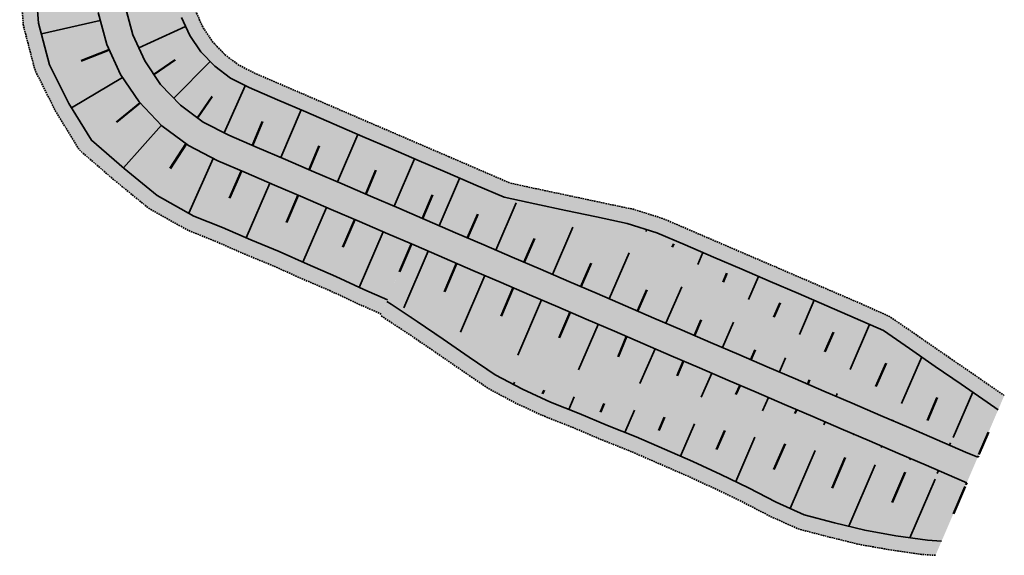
# Model space of a CAD drawing. Header units: metres. Extents: x 202556 to 220516, y 396023 to 402859.
# Tile 1 of 12: x 202556 to 202716, y 396215 to 396302. Entities that reach past the tile are written whole.
import ezdxf

# ---------------------------------------------------------------- set-up
doc = ezdxf.new("R2010")
doc.units = ezdxf.units.M
doc.linetypes.add('DASHED2', pattern=[0.375, 0.25, -0.125])
doc.layers.add('C3D-CORRIDOR', color=7, linetype='Continuous')
for name, color, linetype, lineweight in [('N-WA-GR-GRAS-V', 61, 'Continuous', 18), ('N-WA-GW-DIJK_KRUIN_BINNEN-G', 90, 'Continuous', 35), ('N-WA-GW-DIJK_KRUIN_BUITEN-G', 90, 'Continuous', 35), ('N-WA-GW-DIJK_TEEN_BINNEN-G', 90, 'Continuous', 35), ('N-WA-GW-DIJK_TEEN_BUITEN-G', 90, 'Continuous', 35), ('N-WA-KG-ONDERHOUDGRENS_WATERSCHAP-G', 170, 'DASHED2', 35), ('N-WA-VH-VERHARDING_GRASBETONSTEEN-V', 75, 'Continuous', 18)]:
    doc.layers.add(name, color=color, linetype=linetype, lineweight=lineweight)

msp = doc.modelspace()

# ---------------------------------------------------------------- hatches: boundary and pattern name
at = {"layer": 'N-WA-GR-GRAS-V', "linetype": 'Continuous', "lineweight": 18}
for points in [[(202616.02, 396256.5), (202612.2, 396258.17), (202607.67, 396260.3), (202603.07, 396262.26), (202598.51, 396264.31), (202593.88, 396266.21), (202589.3, 396268.21), (202584.67, 396270.09), (202578.73, 396273.41), (202573.38, 396277.82), (202568.05, 396282.37), (202564.41, 396288.34), (202561.27, 396294.59), (202559.5, 396301.37), (202558.93, 396308.34), (202559.66, 396315.26), (202561.41, 396321.97), (202564.32, 396328.24), (202567.98, 396333.77), (202570.97, 396337.78), (202574.15, 396341.64), (202577.25, 396345.57), (202580.29, 396349.54), (202583.57, 396353.34), (202586.98, 396357.04), (202590.42, 396360.71), (202593.77, 396364.46), (202597.31, 396368.07), (202600.43, 396371.98), (202603.38, 396376.01), (202604.85, 396378.02), (202609.21, 396374.83), (202607.74, 396372.82), (202604.79, 396368.79), (202601.83, 396364.75), (202598.88, 396360.72), (202595.92, 396356.69), (202592.97, 396352.65), (202590.01, 396348.62), (202587.06, 396344.58), (202584.11, 396340.55), (202581.15, 396336.52), (202578.2, 396332.48), (202575.24, 396328.45), (202572.38, 396323.97), (202570.27, 396319.03), (202569, 396313.81), (202568.62, 396308.46), (202569.14, 396303.11), (202570.53, 396297.93), (202572.76, 396293.05), (202575.78, 396288.6), (202579.48, 396284.72), (202583.79, 396281.51), (202588.53, 396279.06), (202593.12, 396277.09), (202597.71, 396275.11), (202602.31, 396273.13), (202606.9, 396271.16), (202611.49, 396269.18), (202616.09, 396267.21), (202619.92, 396265.56), (202616.02, 396256.5)], [(202619.92, 396265.56), (202616.09, 396267.21), (202611.49, 396269.18), (202606.9, 396271.16), (202602.31, 396273.13), (202597.71, 396275.11), (202593.12, 396277.09), (202588.53, 396279.06), (202583.79, 396281.51), (202579.48, 396284.72), (202575.78, 396288.6), (202572.76, 396293.05), (202570.53, 396297.93), (202569.14, 396303.11), (202568.62, 396308.46), (202569, 396313.81), (202570.27, 396319.03), (202572.38, 396323.97), (202575.24, 396328.45), (202578.2, 396332.48), (202581.15, 396336.52), (202584.11, 396340.55), (202587.06, 396344.58), (202590.01, 396348.62), (202592.97, 396352.65), (202595.92, 396356.69), (202598.88, 396360.72), (202601.83, 396364.75), (202604.79, 396368.79), (202607.74, 396372.82), (202609.21, 396374.83), (202611.03, 396373.5), (202609.56, 396371.49), (202606.6, 396367.46), (202603.65, 396363.42), (202600.69, 396359.39), (202597.74, 396355.36), (202594.78, 396351.32), (202591.83, 396347.29), (202588.87, 396343.25), (202585.92, 396339.22), (202582.97, 396335.19), (202580.01, 396331.15), (202577.06, 396327.12), (202574.36, 396322.91), (202572.4, 396318.32), (202571.23, 396313.47), (202570.87, 396308.49), (202571.35, 396303.51), (202572.65, 396298.69), (202574.72, 396294.15), (202577.53, 396290.02), (202580.98, 396286.4), (202584.98, 396283.42), (202589.42, 396281.13), (202594.01, 396279.15), (202598.6, 396277.18), (202603.2, 396275.2), (202607.79, 396273.22), (202612.38, 396271.25), (202616.98, 396269.27), (202620.81, 396267.62), (202619.92, 396265.56)], [(202620.81, 396267.62), (202616.98, 396269.27), (202612.38, 396271.25), (202607.79, 396273.22), (202603.2, 396275.2), (202598.6, 396277.18), (202594.01, 396279.15), (202589.42, 396281.13), (202584.98, 396283.42), (202580.98, 396286.4), (202577.53, 396290.02), (202574.72, 396294.15), (202572.65, 396298.69), (202571.35, 396303.51), (202570.87, 396308.49), (202571.23, 396313.47), (202572.4, 396318.32), (202574.36, 396322.91), (202577.06, 396327.12), (202580.01, 396331.15), (202582.97, 396335.19), (202585.92, 396339.22), (202588.87, 396343.25), (202591.83, 396347.29), (202594.78, 396351.32), (202597.74, 396355.36), (202600.69, 396359.39), (202603.65, 396363.42), (202606.6, 396367.46), (202609.56, 396371.49), (202611.03, 396373.5), (202612.84, 396372.17), (202611.37, 396370.16), (202608.42, 396366.13), (202605.46, 396362.09), (202602.51, 396358.06), (202599.55, 396354.03), (202596.6, 396349.99), (202593.64, 396345.96), (202590.69, 396341.93), (202587.74, 396337.89), (202584.78, 396333.86), (202581.83, 396329.82), (202578.87, 396325.79), (202576.35, 396321.86), (202574.54, 396317.61), (202573.45, 396313.12), (202573.12, 396308.51), (202573.56, 396303.91), (202574.76, 396299.45), (202576.69, 396295.25), (202579.28, 396291.43), (202582.47, 396288.09), (202586.17, 396285.32), (202590.31, 396283.2), (202594.9, 396281.22), (202599.49, 396279.24), (202604.09, 396277.27), (202608.68, 396275.29), (202613.27, 396273.31), (202617.86, 396271.34), (202621.7, 396269.69), (202620.81, 396267.62)], [(202621.7, 396269.69), (202617.86, 396271.34), (202613.27, 396273.31), (202608.68, 396275.29), (202604.09, 396277.27), (202599.49, 396279.24), (202594.9, 396281.22), (202590.31, 396283.2), (202586.17, 396285.32), (202582.47, 396288.09), (202579.28, 396291.43), (202576.69, 396295.25), (202574.76, 396299.45), (202573.56, 396303.91), (202573.12, 396308.51), (202573.45, 396313.12), (202574.54, 396317.61), (202576.35, 396321.86), (202578.87, 396325.79), (202581.83, 396329.82), (202584.78, 396333.86), (202587.74, 396337.89), (202590.69, 396341.93), (202593.64, 396345.96), (202596.6, 396349.99), (202599.55, 396354.03), (202602.51, 396358.06), (202605.46, 396362.09), (202608.42, 396366.13), (202611.37, 396370.16), (202612.84, 396372.17), (202620.36, 396366.67), (202618.82, 396364.71), (202615.73, 396360.77), (202612.64, 396356.84), (202609.55, 396352.9), (202606.46, 396348.97), (202603.37, 396345.03), (202600.42, 396341), (202597.47, 396336.96), (202594.51, 396332.93), (202591.56, 396328.89), (202588.6, 396324.86), (202585.65, 396320.83), (202583.77, 396317.92), (202582.51, 396314.96), (202581.75, 396311.83), (202581.52, 396308.62), (202581.83, 396305.41), (202582.67, 396302.3), (202584.01, 396299.37), (202585.81, 396296.71), (202588.04, 396294.38), (202590.62, 396292.45), (202593.63, 396290.91), (202598.22, 396288.94), (202602.81, 396286.96), (202607.41, 396284.98), (202612, 396283.01), (202616.59, 396281.03), (202621.18, 396279.05), (202625.02, 396277.41), (202621.7, 396269.69)], [(202711.7, 396230.97), (202709.72, 396231.82), (202705.13, 396233.79), (202700.54, 396235.77), (202695.94, 396237.74), (202691.35, 396239.72), (202686.76, 396241.7), (202682.17, 396243.67), (202677.57, 396245.65), (202672.98, 396247.63), (202668.39, 396249.6), (202663.79, 396251.58), (202659.2, 396253.55), (202654.61, 396255.53), (202650.02, 396257.51), (202645.42, 396259.48), (202640.83, 396261.46), (202636.24, 396263.43), (202631.64, 396265.41), (202627.05, 396267.39), (202622.46, 396269.36), (202621.7, 396269.69), (202625, 396277.36), (202625.76, 396277.03), (202630.35, 396275.06), (202634.94, 396273.08), (202639.54, 396271.1), (202644.13, 396269.13), (202648.72, 396267.15), (202653.31, 396265.17), (202657.72, 396262.76), (202661.92, 396259.87), (202666.12, 396256.98), (202670.32, 396254.1), (202674.52, 396251.21), (202678.72, 396248.32), (202682.92, 396245.43), (202687.12, 396242.54), (202691.35, 396239.73), (202695.99, 396237.86), (202700.63, 396235.98), (202705.27, 396234.11), (202709.91, 396232.24), (202711.9, 396231.44), (202711.7, 396230.97)], [(202711.9, 396231.44), (202710.07, 396232.63), (202705.83, 396235.42), (202701.59, 396238.21), (202697.35, 396241.01), (202693.1, 396243.8), (202688.9, 396246.68), (202684.7, 396249.56), (202680.5, 396252.45), (202676.3, 396255.34), (202672.1, 396258.23), (202667.9, 396261.12), (202663.7, 396264), (202659.5, 396266.89), (202654.89, 396268.83), (202649.9, 396269.89), (202644.91, 396270.95), (202639.92, 396272.01), (202634.94, 396273.08), (202630.35, 396275.06), (202625.76, 396277.03), (202625, 396277.36), (202625.02, 396277.41), (202625.78, 396277.08), (202630.37, 396275.1), (202634.96, 396273.13), (202639.94, 396272.05), (202644.93, 396270.99), (202649.92, 396269.94), (202654.91, 396268.88), (202659.71, 396267.38), (202664.3, 396265.4), (202668.89, 396263.43), (202673.49, 396261.45), (202678.08, 396259.47), (202682.67, 396257.5), (202687.26, 396255.52), (202691.86, 396253.55), (202696.42, 396251.5), (202700.62, 396248.61), (202704.82, 396245.71), (202709.01, 396242.82), (202713.21, 396239.93), (202715.02, 396238.68), (202711.9, 396231.44)], [(202710.81, 396228.9), (202708.83, 396229.75), (202704.24, 396231.73), (202699.65, 396233.7), (202695.06, 396235.68), (202690.46, 396237.65), (202685.87, 396239.63), (202681.28, 396241.61), (202676.68, 396243.58), (202672.09, 396245.56), (202667.5, 396247.53), (202662.9, 396249.51), (202658.31, 396251.49), (202653.72, 396253.46), (202649.13, 396255.44), (202644.53, 396257.42), (202639.94, 396259.39), (202635.35, 396261.37), (202630.75, 396263.34), (202626.16, 396265.32), (202621.57, 396267.3), (202620.81, 396267.62), (202621.7, 396269.69), (202622.46, 396269.36), (202627.05, 396267.39), (202631.64, 396265.41), (202636.24, 396263.43), (202640.83, 396261.46), (202645.42, 396259.48), (202650.02, 396257.51), (202654.61, 396255.53), (202659.2, 396253.55), (202663.79, 396251.58), (202668.39, 396249.6), (202672.98, 396247.63), (202677.57, 396245.65), (202682.17, 396243.67), (202686.76, 396241.7), (202691.35, 396239.72), (202695.94, 396237.74), (202700.54, 396235.77), (202705.13, 396233.79), (202709.72, 396231.82), (202711.7, 396230.97), (202710.81, 396228.9)], [(202709.92, 396226.83), (202707.94, 396227.68), (202703.35, 396229.66), (202698.76, 396231.63), (202694.17, 396233.61), (202689.57, 396235.59), (202684.98, 396237.56), (202680.39, 396239.54), (202675.79, 396241.52), (202671.2, 396243.49), (202666.61, 396245.47), (202662.02, 396247.44), (202657.42, 396249.42), (202652.83, 396251.4), (202648.24, 396253.37), (202643.64, 396255.35), (202639.05, 396257.32), (202634.46, 396259.3), (202629.86, 396261.28), (202625.27, 396263.25), (202620.68, 396265.23), (202619.92, 396265.56), (202620.81, 396267.62), (202621.57, 396267.3), (202626.16, 396265.32), (202630.75, 396263.34), (202635.35, 396261.37), (202639.94, 396259.39), (202644.53, 396257.42), (202649.13, 396255.44), (202653.72, 396253.46), (202658.31, 396251.49), (202662.9, 396249.51), (202667.5, 396247.53), (202672.09, 396245.56), (202676.68, 396243.58), (202681.28, 396241.61), (202685.87, 396239.63), (202690.46, 396237.65), (202695.06, 396235.68), (202699.65, 396233.7), (202704.24, 396231.73), (202708.83, 396229.75), (202710.81, 396228.9), (202709.92, 396226.83)], [(202709.65, 396226.21), (202707.7, 396227.12), (202703.17, 396229.24), (202698.64, 396231.35), (202694.1, 396233.46), (202689.57, 396235.58), (202684.63, 396236.75), (202679.66, 396237.86), (202674.7, 396238.96), (202669.73, 396240.07), (202664.76, 396241.17), (202659.79, 396242.28), (202654.82, 396243.38), (202649.86, 396244.49), (202644.89, 396245.59), (202639.92, 396246.7), (202635.1, 396248.15), (202630.51, 396250.12), (202625.92, 396252.1), (202621.32, 396254.08), (202616.73, 396256.05), (202615.97, 396256.38), (202619.92, 396265.56), (202620.68, 396265.23), (202625.27, 396263.25), (202629.86, 396261.28), (202634.46, 396259.3), (202639.05, 396257.32), (202643.64, 396255.35), (202648.24, 396253.37), (202652.83, 396251.4), (202657.42, 396249.42), (202662.02, 396247.44), (202666.61, 396245.47), (202671.2, 396243.49), (202675.79, 396241.52), (202680.39, 396239.54), (202684.98, 396237.56), (202689.57, 396235.59), (202694.17, 396233.61), (202698.76, 396231.63), (202703.35, 396229.66), (202707.94, 396227.68), (202709.92, 396226.83), (202709.65, 396226.21)], [(202705.84, 396217.36), (202703.56, 396217.5), (202698.44, 396218.25), (202693.38, 396219.14), (202688.47, 396220.36), (202683.57, 396221.64), (202679.02, 396223.71), (202674.57, 396226.01), (202670.06, 396228.18), (202665.52, 396230.28), (202660.93, 396232.28), (202656.34, 396234.26), (202651.7, 396236.11), (202647.1, 396238.08), (202642.44, 396239.91), (202637.9, 396241.99), (202633.47, 396244.36), (202629.26, 396247.21), (202625.06, 396250.12), (202620.86, 396252.99), (202616.61, 396255.78), (202615.91, 396256.24), (202615.97, 396256.38), (202616.69, 396255.96), (202620.89, 396253.06), (202625.09, 396250.17), (202629.28, 396247.27), (202633.48, 396244.38), (202638.14, 396242.56), (202643.11, 396241.46), (202648.08, 396240.35), (202653.05, 396239.25), (202658.01, 396238.14), (202662.98, 396237.04), (202667.95, 396235.93), (202672.92, 396234.83), (202677.89, 396233.73), (202682.85, 396232.62), (202687.82, 396231.51), (202692.75, 396230.31), (202697.68, 396229.12), (202702.61, 396227.92), (202707.53, 396226.73), (202709.65, 396226.21), (202705.84, 396217.36)]]:
    msp.add_hatch(color=61, dxfattribs=at).paths.add_polyline_path(points, flags=0)
at = {"layer": 'N-WA-VH-VERHARDING_GRASBETONSTEEN-V', "linetype": 'Continuous', "lineweight": 18}
for points in [[(202615.03, 396254.2), (202611.21, 396255.87), (202606.68, 396258), (202602.08, 396259.96), (202597.52, 396262.01), (202592.9, 396263.91), (202588.32, 396265.92), (202583.68, 396267.79), (202577.41, 396271.29), (202571.72, 396275.95), (202566.11, 396280.8), (202562.23, 396287.12), (202558.92, 396293.74), (202557.04, 396300.92), (202556.43, 396308.3), (202557.19, 396315.65), (202559.04, 396322.76), (202562.11, 396329.41), (202565.96, 396335.25), (202568.95, 396339.25), (202572.13, 396343.12), (202575.23, 396347.05), (202578.27, 396351.02), (202581.56, 396354.81), (202584.96, 396358.51), (202588.41, 396362.19), (202591.75, 396365.94), (202595.29, 396369.55), (202598.41, 396373.45), (202601.37, 396377.49), (202602.84, 396379.5), (202604.85, 396378.02), (202603.38, 396376.01), (202600.43, 396371.98), (202597.31, 396368.07), (202593.77, 396364.46), (202590.42, 396360.71), (202586.98, 396357.04), (202583.57, 396353.34), (202580.29, 396349.54), (202577.25, 396345.57), (202574.15, 396341.64), (202570.97, 396337.78), (202567.98, 396333.77), (202564.32, 396328.24), (202561.41, 396321.97), (202559.66, 396315.26), (202558.93, 396308.34), (202559.5, 396301.37), (202561.27, 396294.59), (202564.41, 396288.34), (202568.05, 396282.37), (202573.38, 396277.82), (202578.73, 396273.41), (202584.67, 396270.09), (202589.3, 396268.21), (202593.88, 396266.21), (202598.51, 396264.31), (202603.07, 396262.26), (202607.67, 396260.3), (202612.2, 396258.17), (202616.02, 396256.5), (202615.03, 396254.2)], [(202625.02, 396277.41), (202621.18, 396279.05), (202616.59, 396281.03), (202612, 396283.01), (202607.41, 396284.98), (202602.81, 396286.96), (202598.22, 396288.94), (202593.63, 396290.91), (202590.62, 396292.45), (202588.04, 396294.38), (202585.81, 396296.71), (202584.01, 396299.37), (202582.67, 396302.3), (202581.83, 396305.41), (202581.52, 396308.62), (202581.75, 396311.83), (202582.51, 396314.96), (202583.77, 396317.92), (202585.65, 396320.83), (202588.6, 396324.86), (202591.56, 396328.89), (202594.51, 396332.93), (202597.47, 396336.96), (202600.42, 396341), (202603.37, 396345.03), (202606.46, 396348.97), (202609.55, 396352.9), (202612.64, 396356.84), (202615.73, 396360.77), (202618.82, 396364.71), (202620.36, 396366.67), (202622.37, 396365.19), (202620.84, 396363.23), (202617.75, 396359.29), (202614.66, 396355.36), (202611.57, 396351.42), (202608.48, 396347.49), (202605.39, 396343.56), (202602.44, 396339.52), (202599.48, 396335.48), (202596.53, 396331.45), (202593.57, 396327.42), (202590.62, 396323.38), (202587.67, 396319.35), (202585.98, 396316.75), (202584.88, 396314.17), (202584.22, 396311.45), (202584.02, 396308.65), (202584.29, 396305.86), (202585.02, 396303.15), (202586.18, 396300.6), (202587.76, 396298.28), (202589.7, 396296.25), (202591.94, 396294.57), (202594.62, 396293.21), (202599.21, 396291.23), (202603.8, 396289.26), (202608.39, 396287.28), (202612.99, 396285.3), (202617.58, 396283.33), (202622.17, 396281.35), (202626.01, 396279.7), (202625.02, 396277.41)], [(202715.02, 396238.68), (202713.21, 396239.93), (202709.01, 396242.82), (202704.82, 396245.71), (202700.62, 396248.61), (202696.42, 396251.5), (202691.86, 396253.55), (202687.26, 396255.52), (202682.67, 396257.5), (202678.08, 396259.47), (202673.49, 396261.45), (202668.89, 396263.43), (202664.3, 396265.4), (202659.71, 396267.38), (202654.91, 396268.88), (202649.92, 396269.94), (202644.93, 396270.99), (202639.94, 396272.05), (202634.96, 396273.13), (202630.37, 396275.1), (202625.78, 396277.08), (202625.02, 396277.41), (202626.01, 396279.7), (202626.77, 396279.38), (202631.36, 396277.4), (202635.95, 396275.42), (202640.93, 396274.35), (202645.92, 396273.29), (202650.91, 396272.23), (202655.9, 396271.18), (202660.69, 396269.68), (202665.29, 396267.7), (202669.88, 396265.72), (202674.47, 396263.75), (202679.07, 396261.77), (202683.66, 396259.8), (202688.25, 396257.82), (202692.84, 396255.84), (202697.41, 396253.8), (202701.61, 396250.91), (202705.8, 396248.01), (202710, 396245.12), (202714.2, 396242.22), (202716, 396240.98), (202715.02, 396238.68)], [(202711.9, 396231.44), (202709.91, 396232.24), (202705.27, 396234.11), (202700.63, 396235.98), (202695.99, 396237.86), (202691.35, 396239.73), (202687.12, 396242.54), (202682.92, 396245.43), (202678.72, 396248.32), (202674.52, 396251.21), (202670.32, 396254.1), (202666.12, 396256.98), (202661.92, 396259.87), (202657.72, 396262.76), (202653.31, 396265.17), (202648.72, 396267.15), (202644.13, 396269.13), (202639.54, 396271.1), (202634.94, 396273.08), (202634.94, 396273.08), (202639.92, 396272.01), (202644.91, 396270.95), (202649.9, 396269.89), (202654.89, 396268.83), (202659.5, 396266.89), (202663.7, 396264), (202667.9, 396261.12), (202672.1, 396258.23), (202676.3, 396255.34), (202680.5, 396252.45), (202684.7, 396249.56), (202688.9, 396246.68), (202693.1, 396243.8), (202697.35, 396241.01), (202701.59, 396238.21), (202705.83, 396235.42), (202710.07, 396232.63), (202711.9, 396231.44), (202711.9, 396231.44)], [(202704.86, 396215.07), (202702.58, 396215.21), (202697.46, 396215.96), (202692.4, 396216.85), (202687.48, 396218.07), (202682.59, 396219.35), (202678.03, 396221.41), (202673.58, 396223.72), (202669.07, 396225.89), (202664.53, 396227.98), (202659.95, 396229.98), (202655.36, 396231.97), (202650.71, 396233.82), (202646.11, 396235.78), (202641.46, 396237.61), (202636.91, 396239.7), (202632.48, 396242.06), (202628.27, 396244.92), (202624.08, 396247.82), (202619.87, 396250.69), (202615.63, 396253.49), (202614.92, 396253.94), (202615.91, 396256.24), (202616.61, 396255.78), (202620.86, 396252.99), (202625.06, 396250.12), (202629.26, 396247.21), (202633.47, 396244.36), (202637.9, 396241.99), (202642.44, 396239.91), (202647.1, 396238.08), (202651.7, 396236.11), (202656.34, 396234.26), (202660.93, 396232.28), (202665.52, 396230.28), (202670.06, 396228.18), (202674.57, 396226.01), (202679.02, 396223.71), (202683.57, 396221.64), (202688.47, 396220.36), (202693.38, 396219.14), (202698.44, 396218.25), (202703.56, 396217.5), (202705.84, 396217.36), (202704.86, 396215.07)], [(202709.65, 396226.21), (202707.53, 396226.73), (202702.61, 396227.92), (202697.68, 396229.12), (202692.75, 396230.31), (202687.82, 396231.51), (202682.85, 396232.62), (202677.89, 396233.73), (202672.92, 396234.83), (202667.95, 396235.93), (202662.98, 396237.04), (202658.01, 396238.14), (202653.05, 396239.25), (202648.08, 396240.35), (202643.11, 396241.46), (202638.14, 396242.56), (202633.48, 396244.38), (202629.28, 396247.27), (202625.09, 396250.17), (202620.89, 396253.06), (202616.69, 396255.96), (202615.97, 396256.38), (202615.97, 396256.38), (202616.73, 396256.05), (202621.32, 396254.08), (202625.92, 396252.1), (202630.51, 396250.12), (202635.1, 396248.15), (202639.92, 396246.7), (202644.89, 396245.59), (202649.86, 396244.49), (202654.82, 396243.38), (202659.79, 396242.28), (202664.76, 396241.17), (202669.73, 396240.07), (202674.7, 396238.96), (202679.66, 396237.86), (202684.63, 396236.75), (202689.57, 396235.58), (202694.1, 396233.46), (202698.64, 396231.35), (202703.17, 396229.24), (202707.7, 396227.12), (202709.65, 396226.21), (202709.65, 396226.21)]]:
    msp.add_hatch(color=75, dxfattribs=at).paths.add_polyline_path(points, flags=0)

# ---------------------------------------------------------------- linework, layer by layer
at = {"layer": 'C3D-CORRIDOR', "color": 7, "linetype": 'Continuous', "lineweight": 35}
for p, q in [((202569.49, 396301.81, 16.2), (202559.95, 396299.66, 12.93)), ((202575.72, 396297.36, 16.2), (202583.33, 396300.84, 13.4)), ((202581.39, 396289.21, 16.2), (202587.29, 396295.16, 13.4)), ((202573.11, 396292.54, 16.2), (202564.82, 396287.66, 12.99)), ((202589.57, 396283.57, 16.2), (202592.99, 396291.23, 13.4)), ((202598.73, 396279.57, 16.2), (202602.05, 396287.29, 13.4)), ((202579.4, 396284.81, 16.2), (202573.26, 396277.93, 13.12)), ((202607.92, 396275.62, 16.2), (202611.24, 396283.33, 13.4)), ((202587.79, 396279.44, 16.2), (202583.84, 396270.55, 12.96)), ((202617.11, 396271.67, 16.2), (202620.42, 396279.38, 13.4)), ((202596.95, 396275.44, 16.2), (202593.13, 396266.54, 12.97)), ((202624.43, 396268.51, 16.2), (202627.73, 396276.18, 13.42)), ((202629.12, 396275.58, 13.42), (202629.15, 396275.63, 13.4)), ((202633.62, 396264.56, 16.2), (202636.92, 396272.23, 13.42)), ((202638.53, 396272.31, 13.42), (202638.55, 396272.35, 13.4)), ((202606.14, 396271.48, 16.2), (202602.32, 396262.6, 12.98)), ((202648.31, 396270.23, 13.42), (202648.33, 396270.27, 13.4)), ((202615.33, 396267.53, 16.2), (202611.45, 396258.52, 12.93)), ((202642.8, 396260.61, 16.2), (202646.1, 396268.28, 13.42)), ((202657.91, 396267.56, 13.52), (202658.05, 396267.9, 13.4)), ((202622.65, 396264.38, 16.2), (202618.7, 396255.2, 12.87)), ((202651.99, 396256.66, 16.2), (202655.21, 396264.14, 13.49)), ((202666.31, 396262.21, 14.11), (202667.16, 396264.17, 13.4)), ((202631.84, 396260.43, 16.2), (202627.89, 396251.25, 12.87)), ((202674.55, 396256.54, 14.76), (202676.17, 396260.3, 13.4)), ((202661.17, 396252.7, 16.2), (202663.72, 396258.63, 14.05)), ((202641.02, 396256.48, 16.2), (202637.17, 396247.52, 12.95)), ((202682.8, 396250.87, 15.41), (202685.18, 396256.42, 13.4)), ((202619.74, 396253.73, 12.91), (202619.78, 396253.83, 12.87)), ((202670.36, 396248.75, 16.2), (202672.13, 396252.85, 14.71)), ((202650.21, 396252.52, 16.2), (202647.02, 396245.12, 13.51)), ((202691.04, 396245.21, 16.05), (202694.18, 396252.51, 13.4)), ((202627.99, 396248.09, 12.89), (202628.02, 396248.15, 12.87)), ((202659.4, 396248.57, 16.2), (202656.96, 396242.91, 14.15)), ((202679.55, 396244.8, 16.2), (202680.53, 396247.08, 15.37)), ((202699.37, 396239.68, 16.14), (202702.62, 396247.23, 13.4)), ((202668.58, 396244.62, 16.2), (202666.9, 396240.7, 14.78)), ((202636.61, 396243.16, 13), (202636.44, 396242.77, 12.86)), ((202707.72, 396234.18, 16.07), (202710.88, 396241.53, 13.4)), ((202646.3, 396240.75, 13.58), (202645.43, 396238.73, 12.85)), ((202677.77, 396240.67, 16.2), (202676.83, 396238.49, 15.41)), ((202688.73, 396240.85, 16.2), (202688.94, 396241.33, 16.02)), ((202656.06, 396238.58, 14.2), (202654.52, 396234.99, 12.9)), ((202686.95, 396236.71, 16.2), (202686.75, 396236.25, 16.03)), ((202697.92, 396236.9, 16.2), (202697.99, 396237.05, 16.14)), ((202665.82, 396236.41, 14.82), (202663.55, 396231.13, 12.91)), ((202675.59, 396234.24, 15.44), (202672.48, 396227.02, 12.82)), ((202685.35, 396232.06, 16.05), (202681.31, 396222.67, 12.64)), ((202696.14, 396232.76, 16.2), (202696.05, 396232.55, 16.12)), ((202707.1, 396232.94, 16.2), (202707.26, 396233.31, 16.07)), ((202695.07, 396229.75, 16.12), (202690.79, 396219.79, 12.51)), ((202705.33, 396228.81, 16.2), (202705.12, 396228.33, 16.03)), ((202704.79, 396227.39, 16.02), (202700.72, 396217.92, 12.59))]:
    msp.add_line(p, q, dxfattribs=at)
at = {"layer": 'C3D-CORRIDOR', "color": 7, "linetype": 'Continuous', "lineweight": 50}
for p, q in [((202570.94, 396297.03, 16.2), (202566.39, 396295.24, 14.57)), ((202578.19, 396293.03, 16.2), (202581.62, 396295.43, 14.8)), ((202585.23, 396286.03, 16.2), (202587.6, 396289.48, 14.8)), ((202575.95, 396288.42, 16.2), (202572.12, 396285.29, 14.55)), ((202594.14, 396281.55, 16.2), (202595.8, 396285.4, 14.8)), ((202583.39, 396281.8, 16.2), (202580.82, 396277.81, 14.61)), ((202603.33, 396277.59, 16.2), (202604.99, 396281.45, 14.8)), ((202592.36, 396277.41, 16.2), (202590.45, 396272.97, 14.59)), ((202612.51, 396273.64, 16.2), (202614.17, 396277.5, 14.8)), ((202601.55, 396273.46, 16.2), (202599.65, 396269.04, 14.6)), ((202621.7, 396269.69, 16.2), (202623.36, 396273.55, 14.8)), ((202633.72, 396273.61, 13.42), (202633.73, 396273.63, 13.41)), ((202629.02, 396266.54, 16.2), (202630.67, 396270.37, 14.81)), ((202643.42, 396271.26, 13.42), (202643.43, 396271.29, 13.41)), ((202610.73, 396269.51, 16.2), (202608.82, 396265.06, 14.59)), ((202653.2, 396269.19, 13.42), (202653.21, 396269.21, 13.41)), ((202619.92, 396265.56, 16.2), (202617.97, 396261.03, 14.56)), ((202638.21, 396262.59, 16.2), (202639.86, 396266.42, 14.81)), ((202662.19, 396265.04, 13.79), (202662.42, 396265.57, 13.59)), ((202627.25, 396262.4, 16.2), (202625.27, 396257.82, 14.54)), ((202647.4, 396258.63, 16.2), (202649.05, 396262.47, 14.81)), ((202670.43, 396259.37, 14.44), (202671.05, 396260.8, 13.92)), ((202636.43, 396258.45, 16.2), (202634.46, 396253.86, 14.54)), ((202656.58, 396254.68, 16.2), (202658.05, 396258.1, 14.96)), ((202678.67, 396253.71, 15.09), (202679.68, 396256.03, 14.24)), ((202645.62, 396254.5, 16.2), (202643.84, 396250.36, 14.7)), ((202665.77, 396250.73, 16.2), (202666.85, 396253.24, 15.29)), ((202686.92, 396248.04, 15.74), (202688.3, 396251.26, 14.57)), ((202623.87, 396250.93, 12.89), (202623.89, 396250.96, 12.88)), ((202654.8, 396250.55, 16.2), (202653.4, 396247.28, 15.01)), ((202674.95, 396246.78, 16.2), (202675.64, 396248.37, 15.62)), ((202663.99, 396246.59, 16.2), (202662.96, 396244.2, 15.33)), ((202695.19, 396242.43, 16.18), (202696.84, 396246.25, 14.79)), ((202632.12, 396245.28, 12.87), (202632.12, 396245.29, 12.87)), ((202684.14, 396242.82, 16.2), (202684.43, 396243.51, 15.95)), ((202641.42, 396241.83, 13.27), (202641.16, 396241.23, 13.05)), ((202673.17, 396242.64, 16.2), (202672.52, 396241.12, 15.65)), ((202703.54, 396236.93, 16.1), (202705.15, 396240.66, 14.75)), ((202651.18, 396239.66, 13.89), (202650.58, 396238.26, 13.38)), ((202682.36, 396238.69, 16.2), (202682.08, 396238.04, 15.96)), ((202693.33, 396238.87, 16.2), (202693.34, 396238.9, 16.19)), ((202660.94, 396237.49, 14.51), (202660, 396235.29, 13.71)), ((202670.7, 396235.32, 15.13), (202669.37, 396232.22, 14.01)), ((202702.51, 396234.92, 16.2), (202702.57, 396235.05, 16.15)), ((202711.9, 396231.44, 16.03), (202713.46, 396235.06, 14.72)), ((202691.55, 396234.74, 16.2), (202691.53, 396234.7, 16.19)), ((202680.47, 396233.15, 15.75), (202678.67, 396228.98, 14.24)), ((202690.22, 396230.93, 16.17), (202688.08, 396225.97, 14.37)), ((202700.73, 396230.79, 16.2), (202700.66, 396230.61, 16.14)), ((202711.7, 396230.97, 16.2), (202711.8, 396231.2, 16.12)), ((202699.93, 396228.57, 16.07), (202697.82, 396223.65, 14.29)), ((202709.65, 396226.21, 15.98), (202707.75, 396221.79, 14.37)), ((202709.92, 396226.83, 16.2), (202709.79, 396226.52, 16.09))]:
    msp.add_line(p, q, dxfattribs=at)
at = {"layer": 'N-WA-GW-DIJK_KRUIN_BINNEN-G', "color": 90, "linetype": 'Continuous', "lineweight": 35, "elevation": 16.2}
for points in [[(202621.7, 396269.69), (202617.86, 396271.34), (202613.27, 396273.31), (202608.68, 396275.29), (202604.09, 396277.27), (202599.49, 396279.24), (202594.9, 396281.22), (202590.31, 396283.2), (202586.17, 396285.32), (202582.47, 396288.09), (202579.28, 396291.43), (202576.69, 396295.25), (202574.76, 396299.45), (202573.56, 396303.91)], [(202711.7, 396230.97), (202709.72, 396231.82), (202705.13, 396233.79), (202700.54, 396235.77), (202695.94, 396237.74), (202691.35, 396239.72), (202686.76, 396241.7), (202682.17, 396243.67), (202677.57, 396245.65), (202672.98, 396247.63), (202668.39, 396249.6), (202663.79, 396251.58), (202659.2, 396253.55), (202654.61, 396255.53), (202650.02, 396257.51), (202645.42, 396259.48), (202640.83, 396261.46), (202636.24, 396263.43), (202631.64, 396265.41), (202627.05, 396267.39), (202622.46, 396269.36), (202621.7, 396269.69)]]:
    msp.add_lwpolyline(points, dxfattribs=at)
at = {"layer": 'N-WA-GW-DIJK_KRUIN_BUITEN-G', "color": 90, "linetype": 'Continuous', "lineweight": 35, "elevation": 16.2}
for points in [[(202619.92, 396265.56), (202616.09, 396267.21), (202611.49, 396269.18), (202606.9, 396271.16), (202602.31, 396273.13), (202597.71, 396275.11), (202593.12, 396277.09), (202588.53, 396279.06), (202583.79, 396281.51), (202579.48, 396284.72), (202575.78, 396288.6), (202572.76, 396293.05), (202570.53, 396297.93), (202569.14, 396303.11)], [(202709.92, 396226.83), (202707.94, 396227.68), (202703.35, 396229.66), (202698.76, 396231.63), (202694.17, 396233.61), (202689.57, 396235.59), (202684.98, 396237.56), (202680.39, 396239.54), (202675.79, 396241.52), (202671.2, 396243.49), (202666.61, 396245.47), (202662.02, 396247.44), (202657.42, 396249.42), (202652.83, 396251.4), (202648.24, 396253.37), (202643.64, 396255.35), (202639.05, 396257.32), (202634.46, 396259.3), (202629.86, 396261.28), (202625.27, 396263.25), (202620.68, 396265.23), (202619.92, 396265.56)]]:
    msp.add_lwpolyline(points, dxfattribs=at)
at = {"layer": 'N-WA-GW-DIJK_TEEN_BINNEN-G', "color": 90, "linetype": 'Continuous', "lineweight": 35, "elevation": 13.4}
msp.add_lwpolyline([(202625.02, 396277.41), (202621.18, 396279.05), (202616.59, 396281.03), (202612, 396283.01), (202607.41, 396284.98), (202602.81, 396286.96), (202598.22, 396288.94), (202593.63, 396290.91), (202590.62, 396292.45), (202588.04, 396294.38), (202585.81, 396296.71), (202584.01, 396299.37), (202582.67, 396302.3)], dxfattribs=at)
at = {"layer": 'N-WA-GW-DIJK_TEEN_BUITEN-G', "color": 90, "linetype": 'Continuous', "lineweight": 35}
for points, elevation in [([(202616.02, 396256.5), (202612.2, 396258.17), (202607.67, 396260.3), (202603.07, 396262.26), (202598.51, 396264.31), (202593.88, 396266.21), (202589.3, 396268.21), (202584.67, 396270.09), (202578.73, 396273.41), (202573.38, 396277.82), (202568.05, 396282.37), (202564.41, 396288.34), (202561.27, 396294.59), (202559.5, 396301.37), (202558.93, 396308.34)], 12.91), ([(202715.02, 396238.68), (202713.21, 396239.93), (202709.01, 396242.82), (202704.82, 396245.71), (202700.62, 396248.61), (202696.42, 396251.5), (202691.86, 396253.55), (202687.26, 396255.52), (202682.67, 396257.5), (202678.08, 396259.47), (202673.49, 396261.45), (202668.89, 396263.43), (202664.3, 396265.4), (202659.71, 396267.38), (202654.91, 396268.88), (202649.92, 396269.94), (202644.93, 396270.99), (202639.94, 396272.05), (202634.96, 396273.13), (202630.37, 396275.1), (202625.78, 396277.08), (202625.02, 396277.41)], 13.4), ([(202705.84, 396217.36), (202703.56, 396217.5), (202698.44, 396218.25), (202693.38, 396219.14), (202688.47, 396220.36), (202683.57, 396221.64), (202679.02, 396223.71), (202674.57, 396226.01), (202670.06, 396228.18), (202665.52, 396230.28), (202660.93, 396232.28), (202656.34, 396234.26), (202651.7, 396236.11), (202647.1, 396238.08), (202642.44, 396239.91), (202637.9, 396241.99), (202633.47, 396244.36), (202629.26, 396247.21), (202625.06, 396250.12), (202620.86, 396252.99), (202616.61, 396255.78), (202615.91, 396256.24)], 12.76)]:
    msp.add_lwpolyline(points, dxfattribs=dict(at, elevation=elevation))
at = {"layer": 'N-WA-KG-ONDERHOUDGRENS_WATERSCHAP-G', "color": 170, "linetype": 'DASHED2', "lineweight": 35, "flags": 128}
for points, elevation in [([(202615.03, 396254.2), (202611.21, 396255.87), (202606.68, 396258), (202602.08, 396259.96), (202597.52, 396262.01), (202592.9, 396263.91), (202588.32, 396265.92), (202583.68, 396267.79), (202577.41, 396271.29), (202571.72, 396275.95), (202566.11, 396280.8), (202562.23, 396287.12), (202558.92, 396293.74), (202557.04, 396300.92), (202556.43, 396308.3), (202557.19, 396315.65), (202559.04, 396322.76), (202562.11, 396329.41), (202565.96, 396335.25), (202568.95, 396339.25), (202572.13, 396343.12), (202575.23, 396347.05), (202578.27, 396351.02), (202581.56, 396354.81), (202584.96, 396358.51), (202588.41, 396362.19), (202591.75, 396365.94), (202595.29, 396369.55), (202598.41, 396373.45), (202601.37, 396377.49), (202602.84, 396379.5)], 12.91), ([(202626.01, 396279.7), (202622.17, 396281.35), (202617.58, 396283.33), (202612.99, 396285.3), (202608.39, 396287.28), (202603.8, 396289.26), (202599.21, 396291.23), (202594.62, 396293.21), (202591.94, 396294.57), (202589.7, 396296.25), (202587.76, 396298.28), (202586.18, 396300.6), (202585.02, 396303.15), (202584.29, 396305.86), (202584.02, 396308.65), (202584.22, 396311.45), (202584.88, 396314.17), (202585.98, 396316.75), (202587.67, 396319.35), (202590.62, 396323.38), (202593.57, 396327.42), (202596.53, 396331.45), (202599.48, 396335.48), (202602.44, 396339.52), (202605.39, 396343.56), (202608.48, 396347.49), (202611.57, 396351.42), (202614.66, 396355.36), (202617.75, 396359.29), (202620.84, 396363.23), (202622.37, 396365.19)], 13.4), ([(202716, 396240.98), (202714.2, 396242.22), (202710, 396245.12), (202705.8, 396248.01), (202701.61, 396250.91), (202697.41, 396253.8), (202692.84, 396255.84), (202688.25, 396257.82), (202683.66, 396259.8), (202679.07, 396261.77), (202674.47, 396263.75), (202669.88, 396265.72), (202665.29, 396267.7), (202660.69, 396269.68), (202655.9, 396271.18), (202650.91, 396272.23), (202645.92, 396273.29), (202640.93, 396274.35), (202635.95, 396275.42), (202631.36, 396277.4), (202626.77, 396279.38), (202626.01, 396279.7)], 13.4), ([(202704.86, 396215.07), (202702.58, 396215.21), (202697.46, 396215.96), (202692.4, 396216.85), (202687.48, 396218.07), (202682.59, 396219.35), (202678.03, 396221.41), (202673.58, 396223.72), (202669.07, 396225.89), (202664.53, 396227.98), (202659.95, 396229.98), (202655.36, 396231.97), (202650.71, 396233.82), (202646.11, 396235.78), (202641.46, 396237.61), (202636.91, 396239.7), (202632.48, 396242.06), (202628.27, 396244.92), (202624.08, 396247.82), (202619.87, 396250.69), (202615.63, 396253.49), (202614.92, 396253.94)], 12.76)]:
    msp.add_lwpolyline(points, dxfattribs=dict(at, elevation=elevation))

doc.saveas('drawing.dxf')
